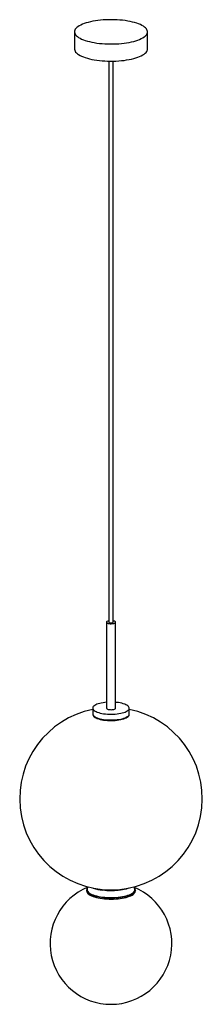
# Paper-space layout '_Dimétrica' of a CAD drawing. Header units: inches. Extents: x -5.9 to 5.9, y -13.3 to 50.4.
import ezdxf

# ---------------------------------------------------------------- set-up
doc = ezdxf.new("R2010")
doc.units = ezdxf.units.IN
doc.header["$MEASUREMENT"] = 0

psp = doc.layouts.new('_Dimétrica')

# ---------------------------------------------------------------- linework, layer by layer
at = {"color": 7, "linetype": 'Continuous', "lineweight": 25}
for p, q in [((-2.36, 49.662), (-2.36, 48.55)), ((2.36, 48.55), (2.36, 49.662)), ((-0.138, 47.764), (-0.138, 11.431)), ((0.138, 11.431), (0.138, 47.764)), ((-0.295, 11.431), (-0.295, 5.864)), ((0.295, 5.864), (0.295, 11.431)), ((-1.181, 5.864), (-1.181, 5.492)), ((1.181, 5.492), (1.181, 5.864)), ((-1.575, -5.919), (-1.575, -5.976)), ((1.574, -5.908), (1.575, -5.919)), ((1.575, -5.976), (1.575, -5.919))]:
    psp.add_line(p, q, dxfattribs=at)
at = {"color": 7, "linetype": 'Continuous', "lineweight": 25, "flags": 128}
for points in [[(-2.208, 49.94), (-2.265, 49.883), (-2.309, 49.825), (-2.34, 49.765), (-2.356, 49.705), (-2.359, 49.645), (-2.349, 49.585), (-2.324, 49.525), (-2.286, 49.466), (-2.234, 49.409), (-2.169, 49.352), (-2.092, 49.298), (-2.002, 49.246), (-1.9, 49.196), (-1.788, 49.149), (-1.664, 49.105), (-1.531, 49.064), (-1.39, 49.026), (-1.239, 48.993), (-1.082, 48.963), (-0.918, 48.938), (-0.749, 48.916), (-0.576, 48.899), (-0.399, 48.887), (-0.22, 48.879), (-0.039, 48.876), (0.142, 48.877), (0.322, 48.883), (0.5, 48.893), (0.675, 48.908), (0.846, 48.928), (1.012, 48.952), (1.172, 48.98), (1.326, 49.011), (1.471, 49.047), (1.608, 49.087), (1.736, 49.129), (1.853, 49.175), (1.959, 49.224), (2.054, 49.275), (2.137, 49.329), (2.208, 49.384), (2.265, 49.441), (2.309, 49.5), (2.34, 49.559), (2.356, 49.619), (2.359, 49.679), (2.349, 49.74), (2.324, 49.799), (2.286, 49.858), (2.234, 49.916), (2.169, 49.972), (2.092, 50.027), (2.002, 50.079), (1.9, 50.129), (1.788, 50.176), (1.664, 50.22), (1.531, 50.261), (1.39, 50.298), (1.239, 50.332), (1.082, 50.361), (0.918, 50.387), (0.749, 50.408), (0.576, 50.425), (0.399, 50.438), (0.22, 50.446), (0.039, 50.449), (-0.142, 50.448), (-0.322, 50.442), (-0.5, 50.431), (-0.675, 50.416), (-0.846, 50.397), (-1.012, 50.373), (-1.172, 50.345), (-1.326, 50.313), (-1.471, 50.277), (-1.608, 50.238), (-1.736, 50.195), (-1.853, 50.15), (-1.959, 50.101), (-2.054, 50.05), (-2.137, 49.996), (-2.208, 49.94)], [(-2.36, 48.55), (-2.359, 48.533), (-2.349, 48.473), (-2.324, 48.413), (-2.286, 48.354), (-2.234, 48.296), (-2.169, 48.24), (-2.092, 48.186), (-2.002, 48.133), (-1.9, 48.083), (-1.788, 48.036), (-1.664, 47.992), (-1.531, 47.951), (-1.39, 47.914), (-1.239, 47.88), (-1.082, 47.851), (-0.918, 47.825), (-0.749, 47.804), (-0.576, 47.787), (-0.399, 47.774), (-0.22, 47.767), (-0.039, 47.763), (0.142, 47.765), (0.322, 47.77), (0.5, 47.781), (0.675, 47.796), (0.846, 47.815), (1.012, 47.839), (1.172, 47.867), (1.326, 47.899), (1.471, 47.935), (1.608, 47.974), (1.736, 48.017), (1.853, 48.063), (1.959, 48.111), (2.054, 48.163), (2.137, 48.216), (2.208, 48.272), (2.265, 48.329), (2.309, 48.387), (2.34, 48.447), (2.356, 48.507), (2.36, 48.55)], [(-0.276, 11.466), (-0.292, 11.446), (-0.295, 11.424), (-0.283, 11.403), (-0.258, 11.384), (-0.222, 11.366), (-0.174, 11.352), (-0.119, 11.341), (-0.058, 11.335), (0.005, 11.333), (0.069, 11.336), (0.129, 11.343), (0.183, 11.354), (0.228, 11.369), (0.263, 11.387), (0.286, 11.407), (0.295, 11.428), (0.29, 11.449), (0.272, 11.469), (0.241, 11.488), (0.199, 11.504), (0.148, 11.517), (0.138, 11.518)], [(-0.138, 11.431), (-0.132, 11.418), (-0.111, 11.404), (-0.079, 11.394), (-0.038, 11.387), (0.007, 11.385), (0.051, 11.389), (0.09, 11.397), (0.119, 11.408), (0.135, 11.422), (0.138, 11.431)], [(-1.105, 6.003), (-1.143, 5.962), (-1.169, 5.92), (-1.18, 5.878), (-1.178, 5.835), (-1.162, 5.793), (-1.132, 5.752), (-1.089, 5.711), (-1.034, 5.673), (-0.966, 5.637), (-0.886, 5.603), (-0.797, 5.573), (-0.698, 5.546), (-0.591, 5.523), (-0.477, 5.503), (-0.357, 5.488), (-0.233, 5.478), (-0.107, 5.471), (0.021, 5.47), (0.149, 5.473), (0.274, 5.481), (0.397, 5.493), (0.515, 5.509), (0.627, 5.53), (0.731, 5.554), (0.827, 5.583), (0.914, 5.614), (0.989, 5.648), (1.053, 5.685), (1.105, 5.724), (1.143, 5.765), (1.169, 5.807), (1.18, 5.849), (1.178, 5.892), (1.162, 5.934), (1.132, 5.976), (1.089, 6.016), (1.034, 6.054), (0.966, 6.09), (0.886, 6.124), (0.797, 6.154), (0.698, 6.181), (0.591, 6.204), (0.477, 6.224), (0.357, 6.239), (0.295, 6.245)], [(-0.295, 6.245), (-0.397, 6.234), (-0.515, 6.218), (-0.627, 6.197), (-0.731, 6.173), (-0.827, 6.145), (-0.914, 6.113), (-0.989, 6.079), (-1.053, 6.042), (-1.105, 6.003)], [(-0.295, 5.864), (-0.295, 5.857), (-0.283, 5.836), (-0.258, 5.816), (-0.222, 5.799), (-0.174, 5.784), (-0.119, 5.774), (-0.058, 5.767), (0.005, 5.765), (0.069, 5.768), (0.129, 5.775), (0.183, 5.786), (0.228, 5.801), (0.263, 5.819), (0.286, 5.839), (0.295, 5.86), (0.295, 5.864)], [(-1.181, 5.492), (-1.178, 5.464), (-1.162, 5.422), (-1.132, 5.38), (-1.089, 5.34), (-1.034, 5.302), (-0.966, 5.266), (-0.886, 5.232), (-0.797, 5.202), (-0.698, 5.175), (-0.591, 5.151), (-0.477, 5.132), (-0.357, 5.117), (-0.233, 5.106), (-0.107, 5.1), (0.021, 5.099), (0.149, 5.102), (0.274, 5.109), (0.397, 5.122), (0.515, 5.138), (0.627, 5.159), (0.731, 5.183), (0.827, 5.211), (0.914, 5.243), (0.989, 5.277), (1.053, 5.314), (1.105, 5.353), (1.143, 5.394), (1.169, 5.436), (1.18, 5.478), (1.181, 5.492)], [(-1.18, 5.474), (-1.18, 5.47), (-1.178, 5.427), (-1.162, 5.385), (-1.132, 5.343), (-1.089, 5.303), (-1.034, 5.265), (-0.966, 5.229), (-0.886, 5.195), (-0.797, 5.165), (-0.698, 5.138), (-0.591, 5.114), (-0.477, 5.095), (-0.357, 5.08), (-0.233, 5.069), (-0.107, 5.063), (0.021, 5.062), (0.149, 5.065), (0.274, 5.072), (0.397, 5.084), (0.515, 5.101), (0.627, 5.122), (0.731, 5.146), (0.827, 5.174), (0.914, 5.206), (0.989, 5.24), (1.053, 5.277), (1.105, 5.316), (1.143, 5.357), (1.169, 5.399), (1.18, 5.441), (1.18, 5.474)], [(-1.469, -5.72), (-1.475, -5.726), (-1.514, -5.773), (-1.539, -5.822), (-1.55, -5.871), (-1.547, -5.92), (-1.53, -5.969), (-1.5, -6.017), (-1.455, -6.064), (-1.398, -6.109), (-1.328, -6.152), (-1.245, -6.193), (-1.152, -6.231), (-1.048, -6.266), (-0.935, -6.298), (-0.813, -6.325), (-0.684, -6.349), (-0.548, -6.369), (-0.408, -6.384), (-0.264, -6.395), (-0.117, -6.401), (0.03, -6.402), (0.177, -6.399), (0.323, -6.391), (0.466, -6.378), (0.604, -6.361), (0.737, -6.34), (0.864, -6.314), (0.982, -6.285), (1.092, -6.252), (1.191, -6.216), (1.28, -6.177), (1.358, -6.135), (1.423, -6.091), (1.475, -6.045), (1.514, -5.997), (1.539, -5.949), (1.55, -5.9), (1.547, -5.851), (1.53, -5.802), (1.5, -5.754), (1.469, -5.72)], [(1.575, -5.919), (1.575, -5.925), (1.566, -5.974), (1.544, -6.022), (1.509, -6.07), (1.46, -6.116), (1.398, -6.161), (1.324, -6.204), (1.238, -6.244), (1.142, -6.281), (1.035, -6.315), (0.919, -6.346), (0.795, -6.372), (0.665, -6.395), (0.528, -6.414), (0.387, -6.428), (0.242, -6.438), (0.095, -6.443), (-0.052, -6.444), (-0.199, -6.44), (-0.345, -6.432), (-0.487, -6.419), (-0.625, -6.401), (-0.758, -6.38), (-0.884, -6.354), (-1.002, -6.324), (-1.111, -6.291), (-1.211, -6.255), (-1.3, -6.216), (-1.377, -6.174), (-1.443, -6.13), (-1.496, -6.084), (-1.535, -6.036), (-1.561, -5.988), (-1.574, -5.939), (-1.575, -5.919)], [(-1.575, -5.976), (-1.569, -6.02), (-1.55, -6.069), (-1.517, -6.117), (-1.471, -6.163), (-1.412, -6.208), (-1.34, -6.251), (-1.257, -6.292), (-1.162, -6.33), (-1.058, -6.365), (-0.944, -6.396), (-0.822, -6.423), (-0.692, -6.447), (-0.557, -6.467)], [(-0.557, -6.467), (-0.416, -6.482), (-0.272, -6.493), (-0.126, -6.499), (0.022, -6.501), (0.169, -6.498), (0.315, -6.49), (0.458, -6.478), (0.597, -6.461), (0.731, -6.441), (0.858, -6.416), (0.978, -6.387), (1.089, -6.355), (1.191, -6.319), (1.282, -6.28), (1.362, -6.239), (1.43, -6.195), (1.486, -6.15), (1.528, -6.103), (1.557, -6.054), (1.572, -6.005), (1.575, -5.976)], [(1.163, -5.79), (1.088, -5.816), (0.979, -5.849), (0.861, -5.878), (0.735, -5.904), (0.602, -5.925), (0.464, -5.942), (0.322, -5.954), (0.177, -5.962), (0.03, -5.966), (-0.117, -5.964), (-0.263, -5.958), (-0.407, -5.948), (-0.546, -5.933)]]:
    psp.add_lwpolyline(points, dxfattribs=at)
at = {"color": 7, "linetype": 'Continuous', "lineweight": 25}
for centre, radius, start, end in [((-0.097, 11.201), 0.32, 97.30885, 124.05584), ((0, 0), 5.906, 101.53696, 78.46304), ((0, -9.378), 3.937, 112.36278, 67.8123), ((-0.259, -3.287), 2.661, 250.14318, 263.80532), ((-0.179, -2.757), 3.171, 254.99681, 263.16157), ((-0.005, -1.737), 4.205, 262.46101, 283.82818)]:
    psp.add_arc(centre, radius, start, end, dxfattribs=at)
for points, knots in [([(-1.47, -5.716), (-1.485, -5.731), (-1.517, -5.763), (-1.55, -5.814), (-1.571, -5.866), (-1.573, -5.901), (-1.575, -5.919)], [0, 0, 0, 0, 0.254173, 0.512608, 0.764027, 1, 1, 1, 1]), ([(1.573, -5.906), (1.572, -5.897), (1.571, -5.87), (1.556, -5.828), (1.529, -5.78), (1.498, -5.741), (1.474, -5.72), (1.466, -5.714)], [0, 0, 0, 0, 0.131543, 0.378124, 0.629056, 0.888828, 1, 1, 1, 1])]:
    psp.add_open_spline(points, degree=3, knots=knots, dxfattribs=at)

doc.saveas('drawing.dxf')
